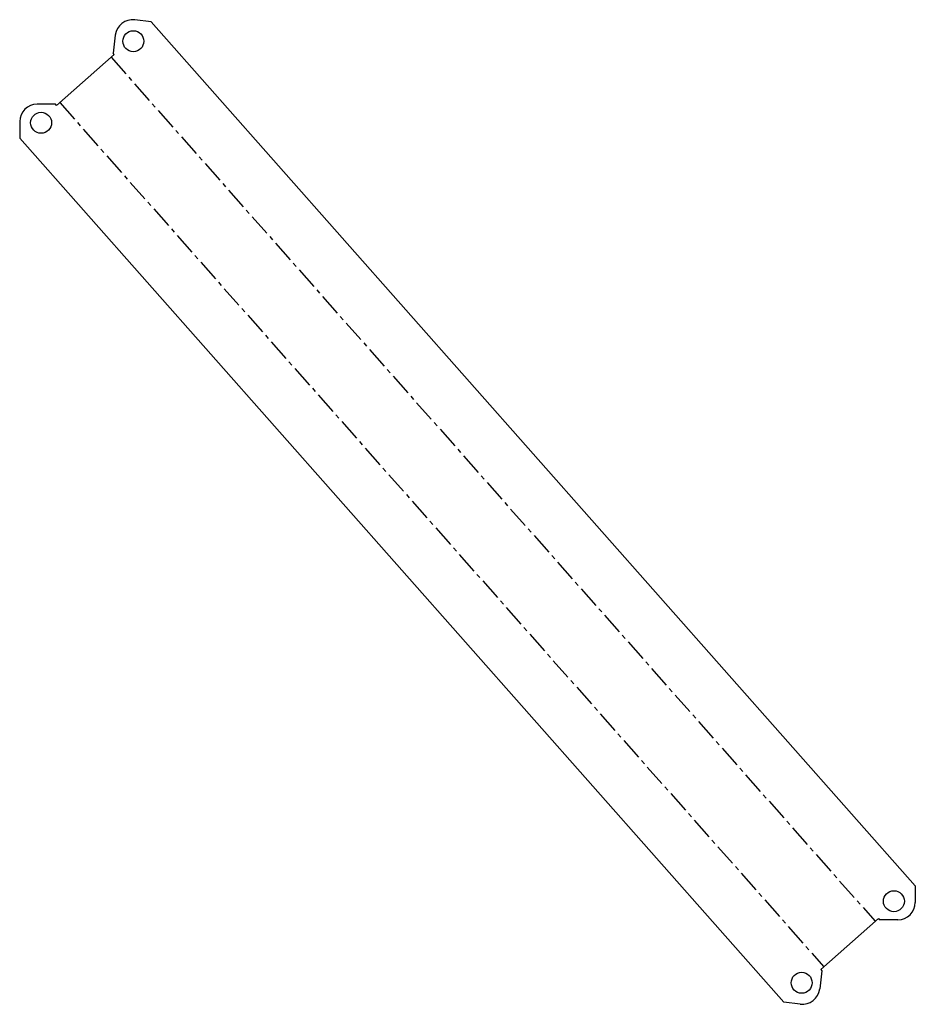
# Model space of a CAD drawing. Header units: millimetres. Extents: x -445 to 68, y 7 to 571.
import ezdxf

# ---------------------------------------------------------------- set-up
doc = ezdxf.new("R2010")
doc.units = ezdxf.units.MM
doc.linetypes.add('CENTERX2', pattern=[20.32, 12.7, -2.54, 2.54, -2.54])

msp = doc.modelspace()

# ---------------------------------------------------------------- linework, layer by layer
at = {"color": 7, "linetype": 'Continuous', "lineweight": 25}
for p, q in [((-369.35, 569.38), (-378.75, 570.54)), ((-369.35, 569.38), (68.36, 74.43)), ((-389.89, 561.84), (-391.18, 551.41)), ((-390.52, 550.66), (-423.46, 521.52)), ((-390.52, 550.66), (-391.18, 551.41)), ((-424.13, 522.27), (-434.64, 522.27)), ((-423.46, 521.52), (-424.13, 522.27)), ((-444.64, 512.27), (-444.64, 502.8)), ((-444.64, 502.8), (-6.94, 7.84)), ((68.36, 74.43), (68.36, 64.95)), ((47.18, 55.7), (14.24, 26.57)), ((47.18, 55.7), (47.85, 54.95)), ((58.36, 54.95), (47.85, 54.95)), ((14.9, 25.82), (13.61, 15.39)), ((14.24, 26.57), (14.9, 25.82)), ((2.46, 6.69), (-6.94, 7.84))]:
    msp.add_line(p, q, dxfattribs=at)
at = {"color": 7, "linetype": 'CENTERX2'}
for p, q in [((-392.29, 549.09), (45.41, 54.14)), ((-421.69, 523.09), (16.01, 28.13))]:
    msp.add_line(p, q, dxfattribs=at)
at = {"color": 7, "linetype": 'Continuous', "lineweight": 25}
for centre in [(-379.55, 558.28), (-432.37, 511.57), (56.09, 65.65), (3.27, 18.94)]:
    msp.add_circle(centre, 6, dxfattribs=at)
for centre, start, end in [((-379.97, 560.61), 82.9745, 172.9745), ((-434.64, 512.27), 90, 180), ((58.36, 64.95), 270, 0), ((3.69, 16.61), 262.9745, 352.9745)]:
    msp.add_arc(centre, 10, start, end, dxfattribs=at)

doc.saveas('drawing.dxf')
